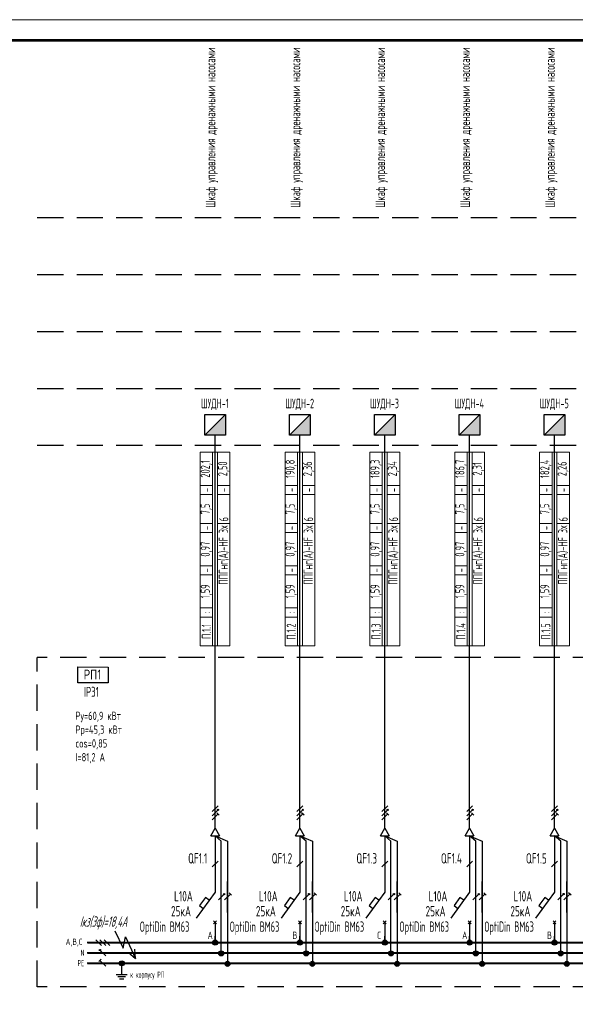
# Model space of a CAD drawing. Header units: millimetres. Extents: x -101899 to 582947, y -77476 to 345289.
# Tile 54 of 100: x 18423 to 31846, y 127560 to 151348. Entities that reach past the tile are written whole.
import ezdxf
from ezdxf.enums import TextEntityAlignment as Align

# ---------------------------------------------------------------- set-up
doc = ezdxf.new("R2010")
doc.units = ezdxf.units.MM
doc.linetypes.add('штриховая2', pattern=[9.525, 6.35, -3.175])
doc.layers.get('Defpoints').update_dxf_attribs({"color": 253})
doc.layers.add('$_Блоки', color=7, linetype='Continuous')
doc.layers.add('текст', color=7, linetype='Continuous', lineweight=20)
doc.layers.add('ФОРМАТ', color=7, linetype='Continuous', lineweight=18)
doc.styles.add('$_Electrical_gost', font='cs_gost2304.shx', dxfattribs={"width": 0.8})
doc.styles.add('$_ГОСТ.15', font='gost-uw.shx', dxfattribs={"oblique": 15})
doc.styles.add('Electrical_gost', font='cs_gost2304.shx', dxfattribs={"height": 250})
doc.styles.add('ЕСКД', font='cs_gost2304.shx', dxfattribs={"oblique": 15, "height": 2.5})

# ---------------------------------------------------------------- blocks, each defined once
blk = doc.blocks.new('*U34')
at = {"layer": 'ФОРМАТ'}
blk.add_lwpolyline([(1188, 420), (1188, 0), (0, 0), (0, 420)], close=True, dxfattribs=at)
at = {"layer": 'ФОРМАТ', "lineweight": 53}
blk.add_lwpolyline([(20, 415), (20, 5), (1183, 5), (1183, 415)], close=True, dxfattribs=at)
blk = doc.blocks.new('Точка соединения')
blk.add_hatch(color=256).paths.add_polyline_path([(0.6, 0, 1), (-0.6, 0, 1)])
blk.add_hatch(color=256).paths.add_polyline_path([(0.6, 0, 1), (-0.6, 0, 1)])
blk.add_circle((0, 0), 0.6)
blk.add_circle((0, 0), 0.6)
blk = doc.blocks.new('*U9')
for p, q in [((3.75, 0), (-3.75, 0)), ((-1.71, 0.71), (-0.29, -0.71)), ((-0.71, 0.71), (0.71, -0.71)), ((0.29, 0.71), (1.71, -0.71))]:
    blk.add_line(p, q)
blk = doc.blocks.new('*U10')
h = blk.add_hatch(color=256)
h.dxf.hatch_style = 1
h.paths.add_polyline_path([(-0.56, 0.71, 1), (-0.86, 0.71, 1)])
h = blk.add_hatch(color=256)
h.dxf.hatch_style = 1
h.paths.add_polyline_path([(-0.56, 0.71, 1), (-0.86, 0.71, 1)])
for p, q in [((3.75, 0), (-3.75, 0)), ((0.71, -0.71), (-0.71, 0.71))]:
    blk.add_line(p, q)
blk.add_circle((-0.71, 0.71), 0.15)
blk.add_circle((-0.71, 0.71), 0.15)
blk = doc.blocks.new('*U11')
for p, q in [((3.75, 0), (-3.75, 0)), ((-0.42, 0.99), (-0.99, 0.42)), ((0.71, -0.71), (-0.71, 0.71))]:
    blk.add_line(p, q)
blk = doc.blocks.new('*U30')
for p, q in [((0, 25.74), (0, 12.14)), ((0.71, 19.65), (-0.71, 18.24)), ((0, 12.14), (-4.55, 5.86)), ((-0.35, 5.2), (0.35, 4.49)), ((-0.35, 4.49), (0.35, 5.2)), ((0, 4.84), (0, 0))]:
    blk.add_line(p, q)
blk.add_lwpolyline([(-1.42, 10.18), (-2.35, 10.84), (-3.76, 8.87), (-2.85, 8.21)])
at = {"style": 'Electrical_gost', "flags": 8}
for tag, width, p in [('QF', 0.8, (-1.86, 20.29)), ('ХАРАКТЕРИСТИКА_И_ТОК', 0.8, (-5.38, 11.14)), ('ОТКЛЮЧАЮЩАЯ_СПОСОБНОСТЬ', 0.8, (-5.38, 7.64)), ('МАРКА', 0.6, (-5.38, 4.14))]:
    blk.add_attdef(tag, text='', height=2.5, dxfattribs=dict(at, width=width)).set_placement(p, align=Align.MIDDLE_RIGHT)
blk = doc.blocks.new('*U14')
h = blk.add_hatch(color=256)
h.dxf.hatch_style = 1
h.paths.add_polyline_path([(0.86, 0.71, 1), (0.56, 0.71, 1)])
for p, q in [((0, -3.75), (0, 3.75)), ((0.71, 1.71), (-0.71, 0.29)), ((0.71, 0.71), (-0.71, -0.71)), ((0.71, -0.29), (-0.71, -1.71)), ((0.99, -0.58), (0.42, -0.01))]:
    blk.add_line(p, q)
blk.add_circle((0.71, 0.71), 0.15)
blk = doc.blocks.new('*U13')
h = blk.add_hatch(color=256)
h.dxf.hatch_style = 1
h.paths.add_polyline_path([(0.86, 0.71, 1), (0.56, 0.71, 1)])
h = blk.add_hatch(color=256)
h.dxf.hatch_style = 1
h.paths.add_polyline_path([(0.86, 0.71, 1), (0.56, 0.71, 1)])
for p, q in [((0, -3.75), (0, 3.75)), ((-0.71, -0.71), (0.71, 0.71))]:
    blk.add_line(p, q)
blk.add_circle((0.71, 0.71), 0.15)
blk.add_circle((0.71, 0.71), 0.15)
blk = doc.blocks.new('*U12')
for p, q in [((0, -3.75), (0, 3.75)), ((-0.71, -0.71), (0.71, 0.71)), ((0.99, 0.42), (0.42, 0.99))]:
    blk.add_line(p, q)
blk = doc.blocks.new('*U27')
at = {"layer": '$_Блоки'}
h = blk.add_hatch(color=0, dxfattribs=at)
h.dxf.hatch_style = 1
h.paths.add_polyline_path([(2.5, 0), (2.5, 5), (-2.5, 0)])
at = {"layer": '$_Блоки', "color": 0}
blk.add_line((-2.5, 0), (2.5, 5), dxfattribs=at)
blk.add_lwpolyline([(-2.5, 5), (2.5, 5), (2.5, 0), (-2.5, 0)], close=True, dxfattribs=at)
at = {"layer": '$_Блоки', "style": 'Electrical_gost', "flags": 1}
for tag, p in [('ПОМЕЩЕНИЕ_№', (-0.37, 26.83)), ('ГРУППА_№', (-0.37, 22.83)), ('НАИМЕНОВАНИЕ', (-0.37, 18.83)), ('ПРИМЕЧАНИЕ', (-0.37, 14.83))]:
    blk.add_attdef(tag, text='', height=2.5, dxfattribs=at).set_placement(p, align=Align.TOP_LEFT)
blk = doc.blocks.new('*T101')
at = {"layer": 'Defpoints', "color": 8, "linetype": 'ByBlock', "lineweight": 0, "transparency": 16777216}
for p, q in [((0, 0), (0, 4680)), ((0, 4680), (720, 4680)), ((300, 0), (300, 4680)), ((420, 0), (420, 4680)), ((720, 0), (720, 4680)), ((0, 3880), (300, 3880)), ((420, 3880), (720, 3880)), ((0, 3660), (300, 3660)), ((420, 3660), (720, 3660)), ((0, 2960), (300, 2960)), ((420, 2960), (720, 2960)), ((0, 2740), (300, 2740)), ((0, 1940), (300, 1940)), ((0, 1720), (300, 1720)), ((0, 920), (300, 920)), ((0, 700), (300, 700)), ((0, 0), (720, 0))]:
    blk.add_line(p, q, dxfattribs=at)
at = {"color": 0, "transparency": 16777216, "char_height": 220, "rotation": 90, "style": '$_Electrical_gost'}
for s, insert, width, attachment_point in [('202,1', (150, 4280), 800, 5), ('2,50', (570, 4280), 800, 5), ('-', (150, 3770), 220, 5), ('-', (570, 3770), 220, 5), ('7,5', (150, 3310), 700, 5), ('6', (570, 3010), 600, 4), ('-', (150, 2850), 220, 5), ('{\\C256;ППГнг(А)-HF 3х}', (570, 2910), 2860, 6), ('0,97', (150, 2340), 800, 5), ('-', (150, 1830), 220, 5), ('1,59', (150, 1320), 800, 5), (':', (150, 810), 220, 5), ('П.1.1', (150, 350), 700, 5)]:
    blk.add_mtext(s, dxfattribs=dict(at, insert=insert, width=width, attachment_point=attachment_point))
blk = doc.blocks.new('*T102')
at = {"layer": 'Defpoints', "color": 8, "linetype": 'ByBlock', "lineweight": 0, "transparency": 16777216}
for p, q in [((0, 0), (0, 4680)), ((0, 4680), (720, 4680)), ((300, 0), (300, 4680)), ((420, 0), (420, 4680)), ((720, 0), (720, 4680)), ((0, 3880), (300, 3880)), ((420, 3880), (720, 3880)), ((0, 3660), (300, 3660)), ((420, 3660), (720, 3660)), ((0, 2960), (300, 2960)), ((420, 2960), (720, 2960)), ((0, 2740), (300, 2740)), ((0, 1940), (300, 1940)), ((0, 1720), (300, 1720)), ((0, 920), (300, 920)), ((0, 700), (300, 700)), ((0, 0), (720, 0))]:
    blk.add_line(p, q, dxfattribs=at)
at = {"color": 0, "transparency": 16777216, "char_height": 220, "rotation": 90, "style": '$_Electrical_gost'}
for s, insert, width, attachment_point in [('190,8', (150, 4280), 800, 5), ('2,36', (570, 4280), 800, 5), ('-', (150, 3770), 220, 5), ('-', (570, 3770), 220, 5), ('7,5', (150, 3310), 700, 5), ('6', (570, 3010), 600, 4), ('-', (150, 2850), 220, 5), ('{\\C256;ППГнг(А)-HF 3х}', (570, 2910), 2860, 6), ('0,97', (150, 2340), 800, 5), ('-', (150, 1830), 220, 5), ('1,59', (150, 1320), 800, 5), (':', (150, 810), 220, 5), ('П.1.2', (150, 350), 700, 5)]:
    blk.add_mtext(s, dxfattribs=dict(at, insert=insert, width=width, attachment_point=attachment_point))
blk = doc.blocks.new('*T103')
at = {"layer": 'Defpoints', "color": 8, "linetype": 'ByBlock', "lineweight": 0, "transparency": 16777216}
for p, q in [((0, 0), (0, 4680)), ((0, 4680), (720, 4680)), ((300, 0), (300, 4680)), ((420, 0), (420, 4680)), ((720, 0), (720, 4680)), ((0, 3880), (300, 3880)), ((420, 3880), (720, 3880)), ((0, 3660), (300, 3660)), ((420, 3660), (720, 3660)), ((0, 2960), (300, 2960)), ((420, 2960), (720, 2960)), ((0, 2740), (300, 2740)), ((0, 1940), (300, 1940)), ((0, 1720), (300, 1720)), ((0, 920), (300, 920)), ((0, 700), (300, 700)), ((0, 0), (720, 0))]:
    blk.add_line(p, q, dxfattribs=at)
at = {"color": 0, "transparency": 16777216, "char_height": 220, "rotation": 90, "style": '$_Electrical_gost'}
for s, insert, width, attachment_point in [('189,3', (150, 4280), 800, 5), ('2,34', (570, 4280), 800, 5), ('-', (150, 3770), 220, 5), ('-', (570, 3770), 220, 5), ('7,5', (150, 3310), 700, 5), ('6', (570, 3010), 600, 4), ('-', (150, 2850), 220, 5), ('{\\C256;ППГнг(А)-HF 3х}', (570, 2910), 2860, 6), ('0,97', (150, 2340), 800, 5), ('-', (150, 1830), 220, 5), ('1,59', (150, 1320), 800, 5), (':', (150, 810), 220, 5), ('П.1.3', (150, 350), 700, 5)]:
    blk.add_mtext(s, dxfattribs=dict(at, insert=insert, width=width, attachment_point=attachment_point))
blk = doc.blocks.new('*T104')
at = {"layer": 'Defpoints', "color": 8, "linetype": 'ByBlock', "lineweight": 0, "transparency": 16777216}
for p, q in [((0, 0), (0, 4680)), ((0, 4680), (720, 4680)), ((300, 0), (300, 4680)), ((420, 0), (420, 4680)), ((720, 0), (720, 4680)), ((0, 3880), (300, 3880)), ((420, 3880), (720, 3880)), ((0, 3660), (300, 3660)), ((420, 3660), (720, 3660)), ((0, 2960), (300, 2960)), ((420, 2960), (720, 2960)), ((0, 2740), (300, 2740)), ((0, 1940), (300, 1940)), ((0, 1720), (300, 1720)), ((0, 920), (300, 920)), ((0, 700), (300, 700)), ((0, 0), (720, 0))]:
    blk.add_line(p, q, dxfattribs=at)
at = {"color": 0, "transparency": 16777216, "char_height": 220, "rotation": 90, "style": '$_Electrical_gost'}
for s, insert, width, attachment_point in [('186,7', (150, 4280), 800, 5), ('2,31', (570, 4280), 800, 5), ('-', (150, 3770), 220, 5), ('-', (570, 3770), 220, 5), ('7,5', (150, 3310), 700, 5), ('6', (570, 3010), 600, 4), ('-', (150, 2850), 220, 5), ('{\\C256;ППГнг(А)-HF 3х}', (570, 2910), 2860, 6), ('0,97', (150, 2340), 800, 5), ('-', (150, 1830), 220, 5), ('1,59', (150, 1320), 800, 5), (':', (150, 810), 220, 5), ('П.1.4', (150, 350), 700, 5)]:
    blk.add_mtext(s, dxfattribs=dict(at, insert=insert, width=width, attachment_point=attachment_point))
blk = doc.blocks.new('*T105')
at = {"layer": 'Defpoints', "color": 8, "linetype": 'ByBlock', "lineweight": 0, "transparency": 16777216}
for p, q in [((0, 0), (0, 4680)), ((0, 4680), (720, 4680)), ((300, 0), (300, 4680)), ((420, 0), (420, 4680)), ((720, 0), (720, 4680)), ((0, 3880), (300, 3880)), ((420, 3880), (720, 3880)), ((0, 3660), (300, 3660)), ((420, 3660), (720, 3660)), ((0, 2960), (300, 2960)), ((420, 2960), (720, 2960)), ((0, 2740), (300, 2740)), ((0, 1940), (300, 1940)), ((0, 1720), (300, 1720)), ((0, 920), (300, 920)), ((0, 700), (300, 700)), ((0, 0), (720, 0))]:
    blk.add_line(p, q, dxfattribs=at)
at = {"color": 0, "transparency": 16777216, "char_height": 220, "rotation": 90, "style": '$_Electrical_gost'}
for s, insert, width, attachment_point in [('182,4', (150, 4280), 800, 5), ('2,26', (570, 4280), 800, 5), ('-', (150, 3770), 220, 5), ('-', (570, 3770), 220, 5), ('7,5', (150, 3310), 700, 5), ('6', (570, 3010), 600, 4), ('-', (150, 2850), 220, 5), ('{\\C256;ППГнг(А)-HF 3х}', (570, 2910), 2860, 6), ('0,97', (150, 2340), 800, 5), ('-', (150, 1830), 220, 5), ('1,59', (150, 1320), 800, 5), (':', (150, 810), 220, 5), ('П.1.5', (150, 350), 700, 5)]:
    blk.add_mtext(s, dxfattribs=dict(at, insert=insert, width=width, attachment_point=attachment_point))

msp = doc.modelspace()

# ---------------------------------------------------------------- linework, layer by layer
at = {"linetype": 'штриховая2', "ltscale": 100}
for p, q in [((18847.6, 127980), (18847.6, 135935.2)), ((117194.8, 127980), (18847.6, 127980))]:
    msp.add_line(p, q, dxfattribs=at)
for p, q in [((23038.1, 131631.2), (23143.1, 131813.1)), ((23143.1, 131813.1), (23248.1, 131631.2)), ((25088.1, 131631.2), (25193.1, 131813.1)), ((25193.1, 131813.1), (25298.1, 131631.2)), ((27138.1, 131631.2), (27243.1, 131813.1)), ((27243.1, 131813.1), (27348.1, 131631.2)), ((29188.1, 131631.2), (29293.1, 131813.1)), ((29293.1, 131813.1), (29398.1, 131631.2)), ((31238.1, 131631.2), (31343.1, 131813.1)), ((31343.1, 131813.1), (31448.1, 131631.2)), ((23038.1, 131631.2), (23248.1, 131631.2)), ((25088.1, 131631.2), (25298.1, 131631.2)), ((27138.1, 131631.2), (27348.1, 131631.2)), ((29188.1, 131631.2), (29398.1, 131631.2)), ((31238.1, 131631.2), (31448.1, 131631.2)), ((23143.1, 129056.8), (23143.1, 129202.6)), ((25193.1, 129056.8), (25193.1, 129202.6)), ((27243.1, 129056.8), (27243.1, 129202.6)), ((29293.1, 129056.8), (29293.1, 129202.6)), ((31343.1, 129056.8), (31343.1, 129202.6)), ((20752.9, 128277.4), (21022.9, 128277.4)), ((20793.4, 128232.4), (20982.4, 128232.4)), ((20833.9, 128179.3), (20941.9, 128179.3))]:
    msp.add_line(p, q)
for points in [[(18847.6, 146565.5), (116969.6, 146565.5)], [(18847.6, 145190.5), (116969.6, 145190.5)], [(18847.6, 143815.5), (116969.6, 143815.5)], [(18847.6, 142440.5), (116969.6, 142440.5)], [(18847.6, 141065.5), (116969.6, 141065.5)], [(117194.8, 135935.2), (18847.6, 135935.2)]]:
    msp.add_lwpolyline(points, dxfattribs=at)
for points in [[(23143.1, 131813.1), (23143.1, 141310)], [(25193.1, 131813.1), (25193.1, 141310)], [(27243.1, 131813.1), (27243.1, 141310)], [(29293.1, 131813.1), (29293.1, 141310)], [(31343.1, 131813.1), (31343.1, 141310)], [(23293.1, 128806.8), (23293.1, 131497.8), (23143.1, 131631.2), (23443.1, 131497.8), (23443.1, 128556.8)], [(23293.1, 128806.8), (23293.1, 131497.8), (23143.1, 131631.2), (23443.1, 131497.8), (23443.1, 128556.8)], [(25343.1, 128806.8), (25343.1, 131497.8), (25193.1, 131631.2), (25493.1, 131497.8), (25493.1, 128556.8)], [(25343.1, 128806.8), (25343.1, 131497.8), (25193.1, 131631.2), (25493.1, 131497.8), (25493.1, 128556.8)], [(27393.1, 128806.8), (27393.1, 131497.8), (27243.1, 131631.2), (27543.1, 131497.8), (27543.1, 128556.8)], [(27393.1, 128806.8), (27393.1, 131497.8), (27243.1, 131631.2), (27543.1, 131497.8), (27543.1, 128556.8)], [(29443.1, 128806.8), (29443.1, 131497.8), (29293.1, 131631.2), (29593.1, 131497.8), (29593.1, 128556.8)], [(29443.1, 128806.8), (29443.1, 131497.8), (29293.1, 131631.2), (29593.1, 131497.8), (29593.1, 128556.8)], [(31493.1, 128806.8), (31493.1, 131497.8), (31343.1, 131631.2), (31643.1, 131497.8), (31643.1, 128556.8)], [(31493.1, 128806.8), (31493.1, 131497.8), (31343.1, 131631.2), (31643.1, 131497.8), (31643.1, 128556.8)], [(20725.2, 129337.8), (20925.1, 128916), (20977.1, 129192.3), (21218.6, 128670.6), (21208.7, 128890.7)], [(21055.8, 128811.1), (21218.6, 128670.6)], [(20887.9, 128277.4), (20887.9, 128550.2)]]:
    msp.add_lwpolyline(points)
msp.add_lwpolyline([(19824.7, 135710.4), (20564, 135708.2), (20564, 135327.7), (19824.7, 135329.8)], close=True)
at = {"const_width": 50}
for points in [[(20057, 129050.2), (116817.6, 129050.2)], [(20057, 128797.2), (116827.8, 128797.9)], [(20057, 128547.2), (116823.4, 128547.9)]]:
    msp.add_lwpolyline(points, dxfattribs=at)

# ---------------------------------------------------------------- block references
at = {"color": 114, "true_color": 0x139b48, "xscale": 100, "yscale": 100, "zscale": 100}
msp.add_blockref('*U34', (3782.1, 109347.8), dxfattribs=at)
at = {"xscale": 100, "yscale": 100, "zscale": 100}
for name, p in [('*U27', (23143.1, 141310)), ('*U27', (25193.1, 141310)), ('*U27', (27243.1, 141310)), ('*U27', (29293.1, 141310)), ('*U27', (31343.1, 141310)), ('*U14', (23143.1, 132188.1)), ('*U14', (25193.1, 132188.1)), ('*U14', (27243.1, 132188.1)), ('*U14', (29293.1, 132188.1)), ('*U14', (31343.1, 132188.1)), ('*U13', (23293.1, 130152.4)), ('*U12', (23443.1, 130152.4)), ('*U13', (25343.1, 130152.4)), ('*U12', (25493.1, 130152.4)), ('*U13', (27393.1, 130152.4)), ('*U12', (27543.1, 130152.4)), ('*U13', (29443.1, 130152.4)), ('*U12', (29593.1, 130152.4)), ('*U13', (31493.1, 130152.4)), ('*U12', (31643.1, 130152.4)), ('*U9', (20432, 129050.2)), ('Точка соединения', (23143.1, 129050.7)), ('Точка соединения', (25193.1, 129050.7)), ('Точка соединения', (27243.1, 129050.7)), ('Точка соединения', (29293.1, 129050.7)), ('Точка соединения', (31343.1, 129050.7)), ('*U10', (20432, 128800.2)), ('Точка соединения', (23293.1, 128790)), ('Точка соединения', (25343.1, 128790)), ('Точка соединения', (27393.1, 128790)), ('Точка соединения', (29443.1, 128790)), ('Точка соединения', (31493.1, 128790)), ('*U11', (20432, 128550.2)), ('Точка соединения', (20887.9, 128550.2)), ('Точка соединения', (23443.1, 128537.1)), ('Точка соединения', (25493.1, 128537.1)), ('Точка соединения', (27543.1, 128537.1)), ('Точка соединения', (29593.1, 128537.1)), ('Точка соединения', (31643.1, 128537.1))]:
    msp.add_blockref(name, p, dxfattribs=at)
for name, p in [('*T101', (22783.1, 136216.8)), ('*T102', (24833.1, 136216.8)), ('*T103', (26883.1, 136216.8)), ('*T104', (28933.1, 136216.8)), ('*T105', (30983.1, 136216.8))]:
    msp.add_blockref(name, p)
ref = msp.add_blockref('*U30', (23143.1, 129056.8), dxfattribs=dict(xscale=100, yscale=100, zscale=100))
ref.add_attrib('QF', 'QF1.1', dxfattribs={"height": 250, "style": 'Electrical_gost', "width": 0.8}).set_placement((22956.6, 131085.8), align=Align.MIDDLE_RIGHT)
ref.add_attrib('ХАРАКТЕРИСТИКА_И_ТОК', 'L10A', dxfattribs={"height": 250, "style": 'Electrical_gost', "width": 0.8}).set_placement((22605.4, 130171), align=Align.MIDDLE_RIGHT)
ref = msp.add_blockref('*U30', (25193.1, 129056.8), dxfattribs=dict(xscale=100, yscale=100, zscale=100))
ref.add_attrib('QF', 'QF1.2', dxfattribs={"height": 250, "style": 'Electrical_gost', "width": 0.8}).set_placement((25006.6, 131085.8), align=Align.MIDDLE_RIGHT)
ref.add_attrib('ХАРАКТЕРИСТИКА_И_ТОК', 'L10A', dxfattribs={"height": 250, "style": 'Electrical_gost', "width": 0.8}).set_placement((24655.4, 130171), align=Align.MIDDLE_RIGHT)
ref = msp.add_blockref('*U30', (27243.1, 129056.8), dxfattribs=dict(xscale=100, yscale=100, zscale=100))
ref.add_attrib('QF', 'QF1.3', dxfattribs={"height": 250, "style": 'Electrical_gost', "width": 0.8}).set_placement((27056.6, 131085.8), align=Align.MIDDLE_RIGHT)
ref.add_attrib('ХАРАКТЕРИСТИКА_И_ТОК', 'L10A', dxfattribs={"height": 250, "style": 'Electrical_gost', "width": 0.8}).set_placement((26705.4, 130171), align=Align.MIDDLE_RIGHT)
ref = msp.add_blockref('*U30', (29293.1, 129056.8), dxfattribs=dict(xscale=100, yscale=100, zscale=100))
ref.add_attrib('QF', 'QF1.4', dxfattribs={"height": 250, "style": 'Electrical_gost', "width": 0.8}).set_placement((29106.6, 131085.8), align=Align.MIDDLE_RIGHT)
ref.add_attrib('ХАРАКТЕРИСТИКА_И_ТОК', 'L10A', dxfattribs={"height": 250, "style": 'Electrical_gost', "width": 0.8}).set_placement((28755.4, 130171), align=Align.MIDDLE_RIGHT)
ref = msp.add_blockref('*U30', (31343.1, 129056.8), dxfattribs=dict(xscale=100, yscale=100, zscale=100))
ref.add_attrib('QF', 'QF1.5', dxfattribs={"height": 250, "style": 'Electrical_gost', "width": 0.8}).set_placement((31156.6, 131085.8), align=Align.MIDDLE_RIGHT)
ref.add_attrib('ХАРАКТЕРИСТИКА_И_ТОК', 'L10A', dxfattribs={"height": 250, "style": 'Electrical_gost', "width": 0.8}).set_placement((30805.4, 130171), align=Align.MIDDLE_RIGHT)

# ---------------------------------------------------------------- texts
at = {"layer": 'текст', "linetype": 'Continuous', "style": '$_ГОСТ.15', "width": 0.8}
msp.add_text(' IP31', height=240, dxfattribs=at).set_placement((19875.6, 134990))
at = {"layer": 'текст', "linetype": 'Continuous', "char_height": 230, "width": 3770.5, "attachment_point": 4, "rotation": 90, "style": '$_Electrical_gost'}
for insert in [(23066.9, 146808.2), (25116.9, 146808.2), (27166.9, 146808.2), (29216.9, 146808.2), (31266.9, 146808.2)]:
    msp.add_mtext('Шкаф управления дренажными насосами', dxfattribs=dict(at, insert=insert))
at = {"layer": 'текст', "linetype": 'Continuous', "style": '$_Electrical_gost'}
for s, insert, char_height, width, attachment_point in [('{\\W0.7;ШУДН-1}', (23136.9, 142053), 230, 1585.169, 5), ('{\\W0.7;ШУДН-2}', (25186.9, 142053), 230, 1585.169, 5), ('{\\W0.7;ШУДН-3}', (27236.9, 142053), 230, 1585.169, 5), ('{\\W0.7;ШУДН-4}', (29286.9, 142053), 230, 1585.169, 5), ('{\\W0.7;ШУДН-5}', (31336.9, 142053), 230, 1585.169, 5), ('{\\W0.9;А,В,С}', (19532.3, 129052.3), 150, 537.073, 4), ('{\\W0.7;N}', (19896.2, 128803.5), 150, 81.167, 4), ('{\\W0.7;РЕ}', (19821.8, 128554.6), 150, 141.638, 4), ('{\\W0.7;к корпусу РП}', (21093.7, 128255.2), 150, 879.83, 4)]:
    msp.add_mtext(s, dxfattribs=dict(at, insert=insert, char_height=char_height, width=width, attachment_point=attachment_point))
at = {"layer": 'текст', "linetype": 'Continuous', "insert": (20180.7, 135525.6), "char_height": 240, "width": 1172.897, "attachment_point": 5, "line_spacing_factor": 0.892432, "style": '$_ГОСТ.15'}
msp.add_mtext('\\A1;{\\Q0;РП1}', dxfattribs=at)
at = {"layer": 'текст', "style": '$_Electrical_gost'}
for s, insert, char_height, width, attachment_point in [('{\\C0;Ру=60,9 кВт\\PРр=45,3 кВт\\Pcos=0,85\\PI=81,2 А}', (19770.6, 134006.5), 200, 1360.801, 4), ('25кА', (22320.3, 129808.7), 250, 497.294, 5), ('25кА', (24370.3, 129808.7), 250, 497.294, 5), ('25кА', (26420.3, 129808.7), 250, 497.294, 5), ('25кА', (28470.3, 129808.7), 250, 497.294, 5), ('25кА', (30520.3, 129808.7), 250, 497.294, 5), ('{\\W0.7;OptiDin ВМ63}', (21922.1, 129398.4), 250, 1396.7, 5), ('{\\W0.6;OptiDin ВМ63}', (24095.7, 129398.4), 250, 1235.992, 5), ('{\\W0.6;OptiDin ВМ63}', (26145.7, 129398.4), 250, 1235.992, 5), ('{\\W0.6;OptiDin ВМ63}', (28195.7, 129398.4), 250, 1235.992, 5), ('{\\W0.6;OptiDin ВМ63}', (30245.7, 129398.4), 250, 1235.992, 5)]:
    msp.add_mtext(s, dxfattribs=dict(at, insert=insert, char_height=char_height, width=width, attachment_point=attachment_point))
at = {"layer": 'текст', "linetype": 'штриховая2', "insert": (21021.7, 129525.3), "char_height": 250, "width": 1515.35, "attachment_point": 6, "style": 'ЕСКД'}
msp.add_mtext('{\\W0.7;Iкз(3ф)=18,4А}', dxfattribs=at)
at = {"layer": 'текст', "linetype": 'Continuous', "char_height": 180, "attachment_point": 7, "style": '$_Electrical_gost'}
for s, insert in [('А', (22961.7, 129137.4)), ('В', (25011.7, 129137.4)), ('С', (27061.7, 129137.4)), ('А', (29111.7, 129137.4)), ('В', (31161.7, 129137.4))]:
    msp.add_mtext(s, dxfattribs=dict(at, insert=insert))

doc.saveas('drawing.dxf')
